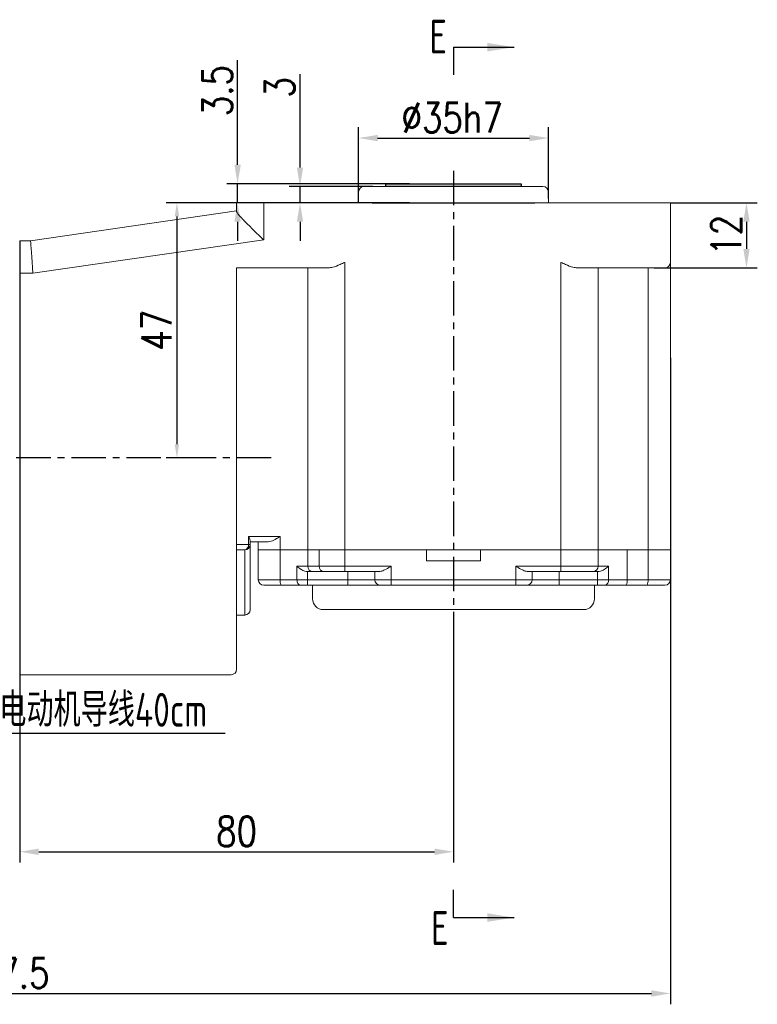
# Model space of a CAD drawing. Header units: inches. Extents: x -753 to 5070, y -3075 to 1581.
# Tile 139 of 178: x 3751 to 3887, y 334 to 515. Entities that reach past the tile are written whole.
import ezdxf

# ---------------------------------------------------------------- set-up
doc = ezdxf.new("R2010")
doc.units = ezdxf.units.IN
doc.header["$LTSCALE"] = 10
doc.header["$MEASUREMENT"] = 0
doc.linetypes.add('CENTER', pattern=[10.16, 6.35, -1.27, 1.27, -1.27])
for name, color, linetype in [('1轮廓实线层', 7, 'Continuous'), ('3中心线层', 1, 'CENTER'), ('6文字层', 3, 'Continuous'), ('7标注层', 4, 'Continuous')]:
    doc.layers.add(name, color=color, linetype=linetype)
doc.styles.add('PC_TEXTSTYLE', font='isocp.shx', dxfattribs={"width": 0.8, "bigfont": 'HZFS.SHX'})
doc.styles.add('TH_GBDIM', font='romans.shx', dxfattribs={"width": 0.8, "bigfont": 'gbcbig.shx'})
doc.dimstyles.new('TH_GBDIM', dxfattribs={"dimtxt": 3.5, "dimasz": 2.5, "dimexe": 2, "dimexo": 0, "dimgap": 1, "dimtad": 1, "dimdec": 4, "dimdsep": 46, "dimtxsty": 'TH_GBDIM', "dimcen": 0.09, "dimclrd": 4, "dimclre": 4, "dimclrt": 3, "dimadec": 0, "dimazin": 0, "dimtfac": 1, "dimtdec": 4, "dimtmove": 0, "dimatfit": 3, "dimfxl": 1, "dimtzin": 0, "dimarcsym": 0})

# ---------------------------------------------------------------- blocks, each defined once
blk = doc.blocks.new('*D6')
at = {"layer": '7标注层', "color": 4, "lineweight": -2, "transparency": 16777216}
for p, q in [((3750.8, 474.69), (3750.8, 360.06)), ((3830.8, 400.61), (3830.8, 360.06)), ((3754.3, 362.06), (3827.3, 362.06))]:
    blk.add_line(p, q, dxfattribs=at)
at = {"layer": '7标注层', "color": 4, "transparency": 16777216}
for points in [[(3754.3, 362.64), (3754.3, 361.47), (3750.8, 362.06)], [(3827.3, 362.64), (3827.3, 361.47), (3830.8, 362.06)]]:
    blk.add_solid(points, dxfattribs=at)
at = {"layer": 'Defpoints', "color": 0, "transparency": 16777216}
for p in [(3750.8, 474.69), (3830.8, 400.61), (3830.8, 362.06)]:
    blk.add_point(p, dxfattribs=at)
at = {"layer": '7标注层', "color": 3, "transparency": 16777216, "insert": (3790.8, 365.81), "char_height": 5.5, "attachment_point": 5, "style": 'TH_GBDIM'}
blk.add_mtext('80', dxfattribs=at)
blk = doc.blocks.new('*D7')
at = {"layer": '7标注层', "color": 4, "lineweight": -2, "transparency": 16777216}
for p, q in [((3790.8, 481.69), (3777.79, 481.69)), ((3779.79, 479.19), (3779.79, 437.19)), ((3782.33, 434.69), (3777.79, 434.69))]:
    blk.add_line(p, q, dxfattribs=at)
at = {"layer": '7标注层', "color": 4, "transparency": 16777216}
for points in [[(3779.37, 479.19), (3780.21, 479.19), (3779.79, 481.69)], [(3779.37, 437.19), (3780.21, 437.19), (3779.79, 434.69)]]:
    blk.add_solid(points, dxfattribs=at)
at = {"layer": 'Defpoints', "color": 0, "transparency": 16777216}
for p in [(3790.8, 481.69), (3779.79, 434.69), (3782.33, 434.69)]:
    blk.add_point(p, dxfattribs=at)
at = {"layer": '7标注层', "color": 3, "transparency": 16777216, "insert": (3776.04, 458.19), "char_height": 5.5, "attachment_point": 5, "rotation": 90, "style": 'TH_GBDIM'}
blk.add_mtext('{47}{}{}', dxfattribs=at)
blk = doc.blocks.new('*D8')
at = {"layer": '7标注层', "color": 4, "lineweight": -2, "transparency": 16777216}
for p, q in [((3870.8, 481.69), (3886.82, 481.69)), ((3884.82, 478.19), (3884.82, 473.19)), ((3867.8, 469.69), (3886.82, 469.69))]:
    blk.add_line(p, q, dxfattribs=at)
at = {"layer": '7标注层', "color": 4, "transparency": 16777216}
for points in [[(3884.24, 478.19), (3885.4, 478.19), (3884.82, 481.69)], [(3884.24, 473.19), (3885.4, 473.19), (3884.82, 469.69)]]:
    blk.add_solid(points, dxfattribs=at)
at = {"layer": 'Defpoints', "color": 0, "transparency": 16777216}
for p in [(3870.8, 481.69), (3867.8, 469.69), (3884.82, 469.69)]:
    blk.add_point(p, dxfattribs=at)
at = {"layer": '7标注层', "color": 3, "transparency": 16777216, "insert": (3881.07, 475.69), "char_height": 5.5, "attachment_point": 5, "rotation": 90, "style": 'TH_GBDIM'}
blk.add_mtext('{12}{}{}', dxfattribs=at)
blk = doc.blocks.new('*D9')
at = {"layer": '7标注层', "color": 4, "lineweight": -2, "transparency": 16777216}
for p, q in [((3802.49, 488.19), (3802.49, 505.41)), ((3815.91, 484.69), (3800.49, 484.69)), ((3802.49, 481.69), (3802.49, 484.69)), ((3818.3, 481.69), (3800.49, 481.69)), ((3802.49, 478.19), (3802.49, 474.69))]:
    blk.add_line(p, q, dxfattribs=at)
at = {"layer": '7标注层', "color": 4, "transparency": 16777216}
for points in [[(3801.91, 488.19), (3803.08, 488.19), (3802.49, 484.69)], [(3801.91, 478.19), (3803.08, 478.19), (3802.49, 481.69)]]:
    blk.add_solid(points, dxfattribs=at)
at = {"layer": 'Defpoints', "color": 0, "transparency": 16777216}
for p in [(3802.49, 484.69), (3815.91, 484.69), (3818.3, 481.69)]:
    blk.add_point(p, dxfattribs=at)
at = {"layer": '7标注层', "color": 3, "transparency": 16777216, "insert": (3798.74, 502.95), "char_height": 5.5, "attachment_point": 5, "rotation": 90, "style": 'TH_GBDIM'}
blk.add_mtext('3', dxfattribs=at)
blk = doc.blocks.new('*D10')
at = {"layer": '7标注层', "color": 4, "lineweight": -2, "transparency": 16777216}
for p, q in [((3790.98, 488.69), (3790.98, 507.99)), ((3822.71, 485.19), (3788.98, 485.19)), ((3790.98, 481.69), (3790.98, 485.19)), ((3822.71, 481.69), (3788.98, 481.69)), ((3790.98, 478.19), (3790.98, 474.69))]:
    blk.add_line(p, q, dxfattribs=at)
at = {"layer": '7标注层', "color": 4, "transparency": 16777216}
for points in [[(3790.4, 488.69), (3791.57, 488.69), (3790.98, 485.19)], [(3790.4, 478.19), (3791.57, 478.19), (3790.98, 481.69)]]:
    blk.add_solid(points, dxfattribs=at)
at = {"layer": 'Defpoints', "color": 0, "transparency": 16777216}
for p in [(3822.71, 485.19), (3790.98, 481.69), (3822.71, 481.69)]:
    blk.add_point(p, dxfattribs=at)
at = {"layer": '7标注层', "color": 3, "transparency": 16777216, "insert": (3787.23, 502.38), "char_height": 5.5, "attachment_point": 5, "rotation": 90, "style": 'TH_GBDIM'}
blk.add_mtext('3.5', dxfattribs=at)
blk = doc.blocks.new('*D27')
at = {"layer": '7标注层', "color": 4, "lineweight": -2, "transparency": 16777216}
for p, q in [((3623.3, 453.12), (3623.3, 333.94)), ((3870.8, 453.12), (3870.8, 333.94)), ((3626.8, 335.94), (3867.3, 335.94))]:
    blk.add_line(p, q, dxfattribs=at)
at = {"layer": '7标注层', "color": 4, "transparency": 16777216}
for points in [[(3626.8, 336.52), (3626.8, 335.35), (3623.3, 335.94)], [(3867.3, 336.52), (3867.3, 335.35), (3870.8, 335.94)]]:
    blk.add_solid(points, dxfattribs=at)
at = {"layer": 'Defpoints', "color": 0, "transparency": 16777216}
for p in [(3623.3, 453.12), (3870.8, 453.12), (3870.8, 335.94)]:
    blk.add_point(p, dxfattribs=at)
at = {"layer": '7标注层', "color": 3, "transparency": 16777216, "insert": (3747.8, 339.69), "char_height": 5.5, "attachment_point": 5, "style": 'TH_GBDIM'}
blk.add_mtext('247.5', dxfattribs=at)
blk = doc.blocks.new('*D212')
at = {"layer": '7标注层', "color": 4, "lineweight": -2, "transparency": 16777216}
for p, q in [((3813.3, 481.69), (3813.3, 495.62)), ((3848.3, 482.51), (3848.3, 495.62)), ((3816.8, 493.62), (3844.8, 493.62))]:
    blk.add_line(p, q, dxfattribs=at)
at = {"layer": '7标注层', "color": 4, "transparency": 16777216}
for points in [[(3816.8, 494.21), (3816.8, 493.04), (3813.3, 493.62)], [(3844.8, 494.21), (3844.8, 493.04), (3848.3, 493.62)]]:
    blk.add_solid(points, dxfattribs=at)
at = {"layer": 'Defpoints', "color": 0, "transparency": 16777216}
for p in [(3848.3, 493.62), (3813.3, 481.69), (3848.3, 482.51)]:
    blk.add_point(p, dxfattribs=at)
at = {"layer": '7标注层', "color": 3, "transparency": 16777216, "insert": (3830.54, 497.37), "char_height": 5.5, "attachment_point": 5, "style": 'TH_GBDIM'}
blk.add_mtext('%%C\\A1;35h7', dxfattribs=at)

msp = doc.modelspace()

# ---------------------------------------------------------------- linework, layer by layer
at = {"color": 4}
msp.add_line((3748.018, 383.913), (3788.67, 383.913), dxfattribs=at)
at = {"layer": '1轮廓实线层', "color": 7, "linetype": 'Continuous', "lineweight": 15}
for p, q in [((3814.296, 484.691), (3847.296, 484.691)), ((3813.296, 483.691), (3813.296, 481.691)), ((3848.296, 481.691), (3848.296, 483.692)), ((3790.797, 480.106), (3790.797, 481.691)), ((3790.797, 481.691), (3795.796, 481.691)), ((3795.796, 481.691), (3795.796, 474.852)), ((3795.796, 481.691), (3865.796, 481.691)), ((3865.796, 481.691), (3870.796, 481.691)), ((3870.796, 481.691), (3870.796, 470.691)), ((3752.797, 474.691), (3790.797, 480.191)), ((3750.797, 474.691), (3752.797, 474.691)), ((3795.796, 474.852), (3753.229, 468.691)), ((3810.726, 470.691), (3810.726, 417.691)), ((3850.617, 417.691), (3850.617, 470.691)), ((3870.796, 470.691), (3870.796, 417.691)), ((3753.229, 468.691), (3750.797, 468.691)), ((3807.726, 469.691), (3790.797, 469.691)), ((3790.797, 469.691), (3790.797, 400.691)), ((3803.92, 469.691), (3803.92, 417.691)), ((3865.796, 469.691), (3853.617, 469.691)), ((3857.452, 469.691), (3857.452, 417.691)), ((3869.796, 469.691), (3865.796, 469.691)), ((3866.664, 417.691), (3866.664, 469.691)), ((3792.975, 418.691), (3792.975, 420.191)), ((3792.975, 420.191), (3798.847, 420.191)), ((3793.296, 419.423), (3793.296, 418.691)), ((3798.847, 420.191), (3798.847, 417.691)), ((3790.797, 418.691), (3792.975, 418.691)), ((3792.297, 417.691), (3790.797, 417.691)), ((3792.297, 405.691), (3792.297, 417.691)), ((3793.296, 418.691), (3792.975, 418.691)), ((3796.601, 419.191), (3793.296, 419.191)), ((3793.296, 418.691), (3793.296, 406.691)), ((3794.796, 417.691), (3794.796, 419.191)), ((3794.796, 412.191), (3794.796, 417.691)), ((3794.796, 417.691), (3798.847, 417.691)), ((3798.847, 417.691), (3798.847, 412.191)), ((3798.847, 417.691), (3803.92, 417.691)), ((3803.92, 417.691), (3803.92, 414.691)), ((3803.92, 417.691), (3806.028, 417.691)), ((3806.028, 414.691), (3806.028, 417.691)), ((3806.028, 417.691), (3810.726, 417.691)), ((3810.726, 417.691), (3810.726, 414.691)), ((3810.726, 417.691), (3825.796, 417.691)), ((3810.726, 417.691), (3850.617, 417.691)), ((3825.796, 415.691), (3825.796, 417.691)), ((3835.796, 417.691), (3835.796, 415.691)), ((3835.796, 417.691), (3850.617, 417.691)), ((3850.617, 414.691), (3850.617, 417.691)), ((3850.617, 417.691), (3855.316, 417.691)), ((3855.316, 417.691), (3857.452, 417.691)), ((3857.452, 417.691), (3857.452, 414.691)), ((3857.452, 417.691), (3862.814, 417.691)), ((3862.814, 417.691), (3862.814, 412.191)), ((3862.814, 417.691), (3866.664, 417.691)), ((3866.664, 412.191), (3866.664, 417.691)), ((3866.664, 417.691), (3870.796, 417.691)), ((3870.796, 417.691), (3870.796, 412.191)), ((3825.796, 415.691), (3835.796, 415.691)), ((3801.93, 414.691), (3803.92, 414.691)), ((3801.93, 412.191), (3801.93, 414.691)), ((3803.92, 414.691), (3806.028, 414.691)), ((3806.028, 414.691), (3810.726, 414.691)), ((3810.726, 414.691), (3819.296, 414.691)), ((3810.726, 413.691), (3810.726, 414.691)), ((3819.296, 414.691), (3819.296, 412.191)), ((3842.296, 414.691), (3850.617, 414.691)), ((3842.296, 412.191), (3842.296, 414.691)), ((3850.617, 414.691), (3855.316, 414.691)), ((3850.617, 414.691), (3850.617, 413.691)), ((3855.316, 414.691), (3857.452, 414.691)), ((3857.452, 414.691), (3859.368, 414.691)), ((3859.368, 414.691), (3859.368, 412.191)), ((3794.796, 412.191), (3798.847, 412.191)), ((3798.847, 412.191), (3801.93, 412.191)), ((3801.93, 412.191), (3803.866, 412.191)), ((3803.921, 413.691), (3803.866, 413.692)), ((3803.866, 413.692), (3803.866, 412.191)), ((3803.866, 412.191), (3811.296, 412.191)), ((3803.866, 412.191), (3803.866, 411.191)), ((3804.86, 413.691), (3803.921, 413.691)), ((3806.967, 413.691), (3804.86, 413.691)), ((3810.726, 413.691), (3806.967, 413.691)), ((3817.06, 413.691), (3810.726, 413.691)), ((3811.296, 413.691), (3811.296, 412.191)), ((3811.296, 412.191), (3816.296, 412.191)), ((3811.296, 412.191), (3811.296, 411.191)), ((3816.296, 412.191), (3816.296, 413.691)), ((3816.296, 412.191), (3819.296, 412.191)), ((3819.296, 412.191), (3842.296, 412.191)), ((3819.296, 412.191), (3819.296, 411.191)), ((3842.296, 411.191), (3842.296, 412.191)), ((3842.296, 412.191), (3845.296, 412.191)), ((3850.617, 413.691), (3844.532, 413.691)), ((3845.296, 413.691), (3845.296, 412.191)), ((3845.296, 412.191), (3850.296, 412.191)), ((3850.296, 413.691), (3850.296, 412.191)), ((3850.296, 411.191), (3850.296, 412.191)), ((3850.296, 412.191), (3857.369, 412.191)), ((3854.376, 413.691), (3850.617, 413.691)), ((3856.512, 413.691), (3854.376, 413.691)), ((3857.388, 413.691), (3856.512, 413.691)), ((3857.369, 412.191), (3857.369, 413.691)), ((3857.369, 412.191), (3859.368, 412.191)), ((3857.369, 411.191), (3857.369, 412.191)), ((3859.368, 412.191), (3862.814, 412.191)), ((3862.814, 412.191), (3866.664, 412.191)), ((3866.664, 412.191), (3870.796, 412.191)), ((3799.037, 411.191), (3795.796, 411.191)), ((3802.575, 411.191), (3799.037, 411.191)), ((3803.866, 411.191), (3802.575, 411.191)), ((3811.296, 411.191), (3803.866, 411.191)), ((3804.796, 411.191), (3804.796, 408.691)), ((3817.296, 411.191), (3811.296, 411.191)), ((3819.296, 411.191), (3817.296, 411.191)), ((3842.296, 411.191), (3819.296, 411.191)), ((3844.296, 411.191), (3842.296, 411.191)), ((3850.296, 411.191), (3844.296, 411.191)), ((3857.369, 411.191), (3850.296, 411.191)), ((3856.796, 408.691), (3856.796, 411.191)), ((3858.702, 411.191), (3857.369, 411.191)), ((3862.641, 411.191), (3858.702, 411.191)), ((3866.49, 411.191), (3862.641, 411.191)), ((3869.796, 411.191), (3866.49, 411.191)), ((3854.796, 406.691), (3806.796, 406.691)), ((3792.297, 405.691), (3790.797, 405.691)), ((3790.797, 400.691), (3790.797, 395.691)), ((3789.797, 394.691), (3750.797, 394.691))]:
    msp.add_line(p, q, dxfattribs=at)
at = {"layer": '1轮廓实线层', "color": 115, "linetype": 'Continuous', "lineweight": 15}
msp.add_line((3815.8, 485.691), (3815.796, 485.691), dxfattribs=at)
at = {"layer": '1轮廓实线层'}
for p, q in [((3818.296, 484.691), (3818.296, 485.191)), ((3818.296, 485.191), (3843.296, 485.191)), ((3843.296, 484.691), (3818.296, 484.691)), ((3843.296, 485.191), (3843.296, 484.691)), ((3815.796, 481.691), (3845.796, 481.691))]:
    msp.add_line(p, q, dxfattribs=at)
at = {"layer": '1轮廓实线层', "color": 7, "linetype": 'Continuous', "lineweight": 15, "flags": 128}
for points in [[(3752.797, 474.691), (3752.803, 474.599), (3752.823, 474.329), (3752.855, 473.887), (3752.898, 473.287), (3752.951, 472.547), (3753.013, 471.691), (3753.081, 470.743), (3753.154, 469.733), (3753.229, 468.691)], [(3801.93, 412.191), (3801.942, 411.996), (3801.979, 411.808), (3802.038, 411.636), (3802.119, 411.484), (3802.217, 411.36), (3802.328, 411.267), (3802.449, 411.21), (3802.575, 411.191)]]:
    msp.add_lwpolyline(points, dxfattribs=at)
at = {"layer": '1轮廓实线层', "color": 7, "linetype": 'Continuous', "lineweight": 15}
for centre, radius, start, end in [((3814.296, 483.691), 1, 90, 180), ((3847.296, 483.691), 1, 0, 90), ((3869.796, 470.691), 1, 270, 0), ((3792.097, 418.556), 0.888, 282.96715, 8.75181), ((3792.297, 418.691), 1, 270, 0), ((3804.891, 414.662), 0.971, 178.27456, 268.1638), ((3806.999, 414.662), 0.971, 178.2746, 268.16376), ((3856.481, 414.662), 0.971, 271.83631, 1.72552), ((3795.796, 412.191), 1, 180, 270), ((3800.306, 411.95), 1.479, 170.62172, 210.8799), ((3817.296, 412.191), 1, 180, 270), ((3844.296, 412.191), 1, 270, 0), ((3858.493, 412.052), 0.886, 283.63506, 9.03328), ((3861.245, 411.949), 1.588, 331.51786, 8.77971), ((3865.094, 411.949), 1.589, 331.51849, 8.77908), ((3869.796, 412.191), 1, 270, 0), ((3806.796, 408.691), 2, 180, 270), ((3854.796, 408.691), 2, 270, 0), ((3792.297, 406.691), 1, 270, 0), ((3789.797, 395.691), 1, 270, 0)]:
    msp.add_arc(centre, radius, start, end, dxfattribs=at)
for points, knots in [([(3795.796, 474.852), (3795.793, 474.855), (3795.463, 475.173), (3794.793, 475.818), (3793.802, 476.777), (3792.924, 477.639), (3792.183, 478.384), (3791.525, 479.075), (3790.937, 479.741), (3790.844, 479.984), (3790.797, 480.106)], [0, 0, 0, 0, 0.0016274, 0.1435129, 0.2910808, 0.4426062, 0.5569336, 0.6742378, 0.8367196, 1, 1, 1, 1]), ([(3810.726, 470.691), (3810.722, 470.689), (3810.444, 470.564), (3809.702, 470.237), (3808.673, 469.802), (3807.987, 469.721), (3807.726, 469.691)], [0, 0, 0, 0, 0.0041816, 0.2699415, 0.7228421, 1, 1, 1, 1]), ([(3853.617, 469.691), (3853.356, 469.721), (3852.67, 469.802), (3851.642, 470.237), (3850.899, 470.564), (3850.621, 470.689), (3850.617, 470.691)], [0, 0, 0, 0, 0.2771575, 0.7300585, 0.9958189, 1, 1, 1, 1]), ([(3793.296, 419.423), (3793.279, 419.527), (3793.242, 419.757), (3793.079, 420.039), (3792.976, 420.19), (3792.975, 420.191)], [0, 0, 0, 0, 0.4522733, 0.9943778, 1, 1, 1, 1]), ([(3798.847, 420.191), (3798.844, 420.189), (3798.616, 420.052), (3798.055, 419.716), (3797.297, 419.288), (3796.788, 419.217), (3796.601, 419.191)], [0, 0, 0, 0, 0.0039338, 0.2968827, 0.7420332, 1, 1, 1, 1]), ([(3803.866, 413.692), (3803.698, 413.715), (3803.264, 413.774), (3802.585, 414.143), (3802.151, 414.49), (3801.932, 414.689), (3801.93, 414.691)], [0, 0, 0, 0, 0.2155191, 0.5542573, 0.9961242, 1, 1, 1, 1]), ([(3819.296, 414.691), (3819.293, 414.689), (3819.236, 414.656), (3818.834, 414.424), (3818.194, 414.064), (3817.495, 413.743), (3817.179, 413.705), (3817.06, 413.691)], [0, 0, 0, 0, 0.00400856, 0.07249537, 0.50897763, 0.81504259, 1, 1, 1, 1]), ([(3844.532, 413.691), (3844.413, 413.705), (3844.097, 413.743), (3843.398, 414.064), (3842.758, 414.424), (3842.356, 414.656), (3842.299, 414.689), (3842.296, 414.691)], [0, 0, 0, 0, 0.1849577, 0.4910232, 0.9275046, 0.9959923, 1, 1, 1, 1]), ([(3859.368, 414.691), (3859.366, 414.689), (3859.132, 414.473), (3858.686, 414.115), (3857.982, 413.753), (3857.557, 413.709), (3857.388, 413.691)], [0, 0, 0, 0, 0.0037974, 0.4727625, 0.7897273, 1, 1, 1, 1])]:
    msp.add_open_spline(points, degree=3, knots=knots, dxfattribs=at)
at = {"layer": '3中心线层', "ltscale": 0.1}
for p, q in [((3830.796, 487.575), (3830.796, 400.608)), ((3797.163, 434.691), (3712.247, 434.691))]:
    msp.add_line(p, q, dxfattribs=at)
at = {"layer": '7标注层'}
for p, q in [((3830.796, 510.377), (3830.796, 505.26)), ((3830.796, 510.377), (3841.973, 510.377)), ((3830.796, 349.924), (3830.796, 355.04)), ((3830.796, 349.924), (3841.973, 349.924))]:
    msp.add_line(p, q, dxfattribs=at)
for points in [[(3837.035, 509.594), (3841.973, 510.377), (3837.035, 511.159)], [(3837.035, 350.706), (3841.973, 349.924), (3837.035, 349.142)]]:
    msp.add_solid(points, dxfattribs=at)

# ---------------------------------------------------------------- texts
at = {"layer": '6文字层', "color": 7, "char_height": 6.25, "attachment_point": 1, "style": 'PC_TEXTSTYLE'}
for s, insert, width in [('{\\C3;E}', (3826.368, 515.445), 37.44259), ('{\\C3;电动机导线40cm}', (3747.043, 391.35), 51.52533), ('{\\C3;黑红白}', (3728.099, 383.113), 37.44259), ('{\\C3;E}', (3826.664, 351.121), 37.44259)]:
    msp.add_mtext(s, dxfattribs=dict(at, insert=insert, width=width))

# ---------------------------------------------------------------- dimensions: what is measured, and where the dimension line sits
at = {"layer": '7标注层'}
for base, p1, p2, picture, middle in [((3790.983, 481.691), (3822.711, 485.191), (3822.711, 481.691), '*D10', (3790.983, 502.381)), ((3802.494, 484.691), (3818.296, 481.691), (3815.91, 484.691), '*D9', (3802.494, 502.945))]:
    dim = msp.add_linear_dim(base=base, p1=p1, p2=p2, angle=90, dimstyle='TH_GBDIM', override={"dimtxt": 5.5, "dimasz": 3.5, "dimdec": 1, "dimadec": 1}, dxfattribs=at)
    dim.commit()
    dim.dimension.update_dxf_attribs({"geometry": picture, "text_midpoint": middle, "dimtype": 160})
dim = msp.add_linear_dim(base=(3848.296, 493.623), p1=(3813.296, 481.691), p2=(3848.296, 482.513), text='%%C\\A1;<>h7', dimstyle='TH_GBDIM', override={"dimtxt": 5.5, "dimasz": 3.5, "dimgap": 1, "dimtad": 1, "dimjust": 0, "dimdec": 1, "dimlfac": 1, "dimse1": 0, "dimse2": 0, "dimsd1": 0, "dimsd2": 0, "dimadec": 1}, dxfattribs=at)
dim.commit()
dim.dimension.update_dxf_attribs({"geometry": '*D212', "text_midpoint": (3830.536, 493.623), "dimtype": 160})
for base, p1, p2, override, picture, middle in [((3779.79, 434.691), (3790.797, 481.691), (3782.325, 434.691), {"dimtxt": 5.5, "dimasz": 2.5, "dimgap": 1, "dimtad": 1, "dimjust": 0, "dimdec": 0, "dimlfac": 1, "dimse1": 0, "dimse2": 0, "dimsd1": 0, "dimsd2": 0, "dimadec": 0}, '*D7', (3776.04, 458.191)), ((3884.82, 469.691), (3870.796, 481.691), (3867.796, 469.691), {"dimtxt": 5.5, "dimasz": 3.5, "dimdec": 1, "dimadec": 1}, '*D8', (3881.07, 475.691))]:
    dim = msp.add_linear_dim(base=base, p1=p1, p2=p2, angle=90, text='{<>}{}{}', dimstyle='TH_GBDIM', override=override, dxfattribs=at)
    dim.commit()
    dim.dimension.update_dxf_attribs({"geometry": picture, "text_midpoint": middle})
for base, p1, p2, picture, middle in [((3830.796, 362.057), (3750.797, 474.691), (3830.796, 400.608), '*D6', (3790.797, 362.057)), ((3870.796, 335.935), (3623.297, 453.116), (3870.796, 453.116), '*D27', (3747.796, 335.935))]:
    dim = msp.add_linear_dim(base=base, p1=p1, p2=p2, dimstyle='TH_GBDIM', override={"dimtxt": 5.5, "dimasz": 3.5, "dimdec": 1, "dimadec": 1}, dxfattribs=at)
    dim.commit()
    dim.dimension.update_dxf_attribs({"geometry": picture, "text_midpoint": middle, "dimtype": 160})

doc.saveas('drawing.dxf')
